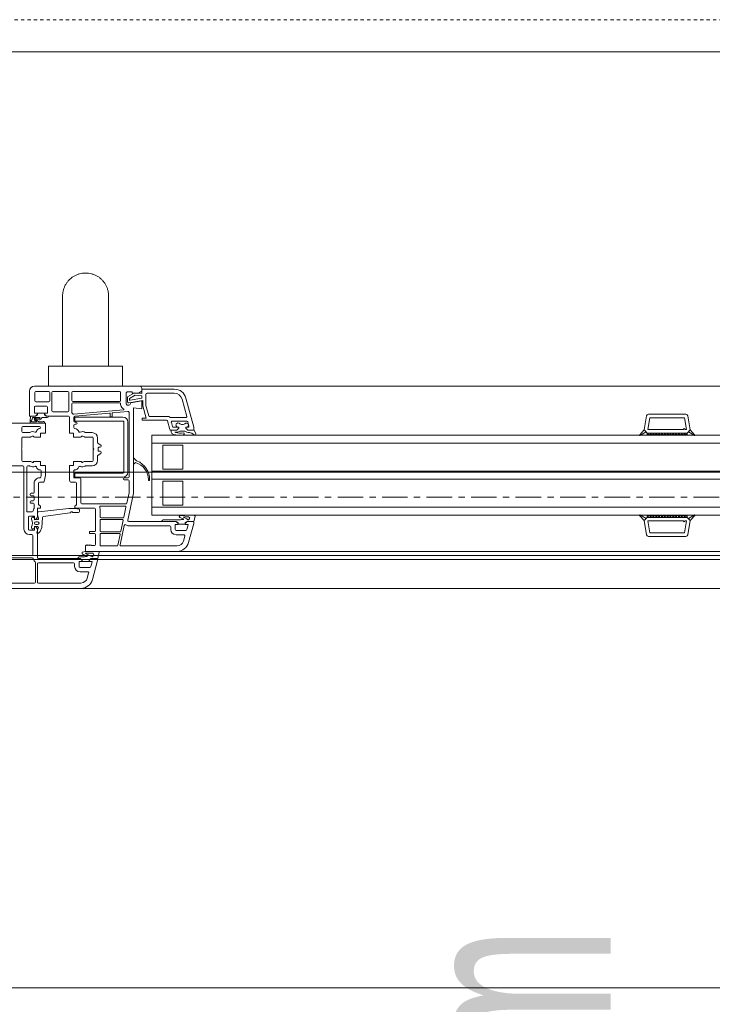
# Model space of a CAD drawing. Header units: millimetres. Extents: x -37728 to 44100, y 631619 to 691915.
# Tile 133 of 204: x 1023 to 1369, y 655028 to 655520. Entities that reach past the tile are written whole.
import ezdxf

# ---------------------------------------------------------------- set-up
doc = ezdxf.new("R2010")
doc.units = ezdxf.units.MM
doc.linetypes.add('__FK_przerywana', pattern=[0.32004, 0.16002, -0.16002])
doc.linetypes.add('Linia siatki', pattern=[2.2225, 1.27, -0.3175, 0.3175, -0.3175])
doc.layers.add('_XREF', color=7, linetype='Continuous')
for name, color, linetype, lineweight in [('A-DETL-GENF', 252, 'Continuous', 5), ('A-DETL-MBND', 252, 'Continuous', 5), ('A-GENM', 252, 'Continuous', 5), ('A-GLAZ', 252, 'Continuous', 5), ('A-GLAZ-IDEN', 252, 'Continuous', 5), ('S-GRID', 252, 'Continuous', 5)]:
    doc.layers.add(name, color=color, linetype=linetype, lineweight=lineweight)
doc.styles.add('Arial Narrow_1', font='ARIALN.TTF', dxfattribs={"width": 0.8, "height": 10})

# ---------------------------------------------------------------- blocks, each defined once
blk = doc.blocks.new('Windows_S9000-Double-Vent-Window-with-Sashbars - O3 Windows_S9000-Double-Vent-Window-with-Sashbars 2-V10-__-00_00 Przyziemie PB')
at = {"layer": 'A-DETL-GENF', "color": 252}
for p, q in [((0.3, 6.45), (0.3, 5.2)), ((5.8, 6.7), (0.55, 6.7)), ((0.62, 6.43), (1.26, 6.43)), ((2.21, 6.43), (1.46, 6.43)), ((4.8, 6.43), (2.46, 6.43)), ((5.12, 6.37), (5.17, 6.42)), ((5.17, 6.42), (5.42, 6.42)), ((5.42, 6.42), (5.42, 6.35)), ((5.75, 6.35), (5.9, 6.45)), ((5.9, 6.45), (5.9, 6.6)), ((5.908, 6.33), (5.9, 6.55)), ((5.9, 6.55), (7.531, 6.55)), ((0.57, 5.97), (0.57, 6.38)), ((1.26, 5.92), (0.62, 5.92)), ((1.31, 6.38), (1.31, 5.97)), ((1.41, 6.38), (1.41, 5.47)), ((2.26, 5.47), (2.26, 6.38)), ((2.41, 6.38), (2.41, 5.99)), ((2.46, 5.94), (4.8, 5.94)), ((4.85, 5.99), (4.85, 6.38)), ((5.12, 5.811), (5.12, 6.37)), ((5.2, 6.165), (5.55, 6.368)), ((5.2, 5.911), (5.2, 6.165)), ((5.95, 5.984), (5.259, 5.862)), ((5.577, 6.244), (5.3, 6.084)), ((5.3, 6.084), (5.3, 6.012)), ((5.323, 5.993), (5.9, 6.094)), ((5.9, 5.97), (5.355, 5.874)), ((5.42, 6.35), (5.75, 6.35)), ((5.55, 6.368), (5.908, 6.33)), ((5.9, 6.21), (5.577, 6.244)), ((5.9, 6.094), (5.9, 6.21)), ((5.9, 5.575), (5.9, 5.97)), ((5.95, 5.739), (5.95, 5.984)), ((6.11, 5.76), (6.11, 6.29)), ((6.17, 6.35), (7.531, 6.35)), ((7.917, 6.054), (8.148, 5.193)), ((8.11, 6.105), (8.5, 4.652)), ((0.54, 5.35), (0.54, 5.65)), ((0.59, 5.7), (1.14, 5.7)), ((1.19, 5.65), (1.19, 5.35)), ((1.46, 5.42), (2.21, 5.42)), ((2.41, 5.82), (2.41, 5.391)), ((4.8, 5.87), (2.46, 5.87)), ((2.508, 5.295), (4.994, 5.513)), ((5.216, 5.432), (4.438, 5.364)), ((4.85, 5.761), (4.85, 5.82)), ((5.49, 1.35), (5.49, 5.611)), ((5.49, 5.611), (5.9, 5.575)), ((6.118, 5.1), (5.953, 5.713)), ((6.252, 5.217), (6.113, 5.734)), ((0.3, 5.2), (0.59, 5.2)), ((0.326, 4.954), (0.345, 5.2)), ((0.345, 5.2), (0.59, 5.2)), ((0.413, 4.92), (0.641, 4.92)), ((0.442, 5.13), (0.434, 5.033)), ((0.803, 5.13), (0.442, 5.13)), ((0.69, 5.35), (0.54, 5.35)), ((0.647, 4.938), (0.551, 5.018)), ((0.59, 5.2), (0.69, 5.3)), ((0.59, 5.2), (0.662, 5.251)), ((0.59, 5.106), (0.8, 5.08)), ((0.618, 5.039), (0.756, 4.925)), ((0.785, 5.022), (0.637, 5.04)), ((0.69, 5.3), (0.69, 5.35)), ((0.69, 5.26), (0.69, 5.349)), ((0.69, 5.349), (1.04, 5.349)), ((0.756, 4.925), (0.963, 4.92)), ((1.185, 5.13), (0.925, 5.13)), ((1.19, 5.35), (1.04, 5.35)), ((1.04, 5.35), (1.04, 5.3)), ((1.04, 5.349), (1.04, 5.26)), ((1.04, 5.3), (1.14, 5.2)), ((1.069, 5.251), (1.141, 5.2)), ((1.14, 5.2), (2.25, 5.2)), ((1.141, 5.2), (1.245, 5.2)), ((2.3, 5.15), (2.3, 4.36)), ((2.52, 5.15), (2.52, 4.95)), ((4.298, 5.351), (2.566, 5.2)), ((4.967, 5.16), (2.567, 5.16)), ((2.567, 5.16), (2.567, 4.96)), ((2.567, 4.96), (4.967, 4.96)), ((4.32, 5.182), (4.32, 5.331)), ((4.4, 5.162), (4.34, 5.162)), ((4.42, 5.344), (4.42, 5.182)), ((5.27, 2.17), (5.27, 5.382)), ((5.93, 5), (5.93, 5.1)), ((5.93, 5.1), (6.118, 5.1)), ((7.147, 5), (5.93, 5)), ((7.265, 5.18), (6.3, 5.18)), ((7.31, 4.537), (7.196, 4.963)), ((8.1, 5.13), (7.351, 5.13)), ((8.161, 4.95), (7.43, 4.95)), ((31, 4.516), (31.124, 5.217)), ((31.185, 4.53), (31.289, 5.12)), ((31.222, 5.3), (33.078, 5.3)), ((31.289, 5.12), (33.011, 5.12)), ((33.011, 5.12), (33.115, 4.53)), ((33.3, 4.516), (33.176, 5.217)), ((1.1, 4.85), (-1.709, 4.85)), ((-0.08, 4.63), (-0.08, 4.43)), ((0.798, 4.68), (-0.03, 4.68)), ((1.004, 4.85), (0.38, 4.85)), ((1.1, 4.36), (1.1, 4.85)), ((2.52, 4.75), (2.52, 4.634)), ((2.57, 4.9), (2.62, 4.9)), ((2.62, 4.8), (2.57, 4.8)), ((5.017, 4.91), (5.017, 2.41)), ((5.217, 2.41), (5.217, 4.91)), ((7.649, 4.5), (7.358, 4.5)), ((7.382, 4.887), (7.435, 4.687)), ((7.389, 4.5), (7.649, 4.5)), ((7.483, 4.65), (7.749, 4.65)), ((7.649, 4.5), (7.749, 4.6)), ((7.749, 4.6), (7.649, 4.5)), ((7.749, 4.65), (7.724, 4.65)), ((7.749, 4.6), (7.749, 4.65)), ((7.749, 4.65), (7.749, 4.6)), ((8.158, 4.65), (8.099, 4.65)), ((8.099, 4.65), (8.099, 4.6)), ((8.099, 4.6), (8.099, 4.65)), ((8.099, 4.65), (8.215, 4.65)), ((8.099, 4.6), (8.199, 4.5)), ((8.199, 4.5), (8.099, 4.6)), ((8.199, 4.5), (8.453, 4.5)), ((8.45, 4.5), (8.199, 4.5)), ((8.263, 4.713), (8.209, 4.913)), ((8.5, 4.652), (8.5, 4.548)), ((8.501, 4.536), (8.6, 4.327)), ((30.769, 4.257), (31, 4.516)), ((31.151, 4.35), (31, 4.516)), ((31, 4.516), (31.092, 4.414)), ((32.95, 4.53), (31.185, 4.53)), ((33, 4.58), (32.95, 4.53)), ((33.05, 4.53), (33, 4.58)), ((33.115, 4.53), (33.05, 4.53)), ((33.15, 4.35), (33.3, 4.516)), ((33.208, 4.414), (33.3, 4.516)), ((33.3, 4.516), (33.531, 4.257)), ((-0.08, 3.58), (-0.08, 4.11)), ((-0.03, 4.38), (0.288, 4.38)), ((-0.03, 4.16), (0.347, 4.16)), ((0.372, 4.167), (0.435, 4.203)), ((0.547, 4.16), (0.85, 4.16)), ((0.85, 4.16), (0.85, 4.36)), ((0.85, 4.36), (1.1, 4.36)), ((2.3, 4.36), (2.5, 4.36)), ((2.5, 4.36), (2.5, 4.16)), ((2.5, 4.16), (2.853, 4.16)), ((2.965, 4.203), (3.028, 4.167)), ((3.053, 4.16), (3.43, 4.16)), ((3.112, 4.38), (3.43, 4.38)), ((3.48, 4.11), (3.48, 3.58)), ((3.7, 4.11), (3.7, 3.881)), ((6.4, 0.25), (6.4, 4.25)), ((6.4, 4.25), (57.9, 4.25)), ((7.49, 4.28), (7.424, 4.326)), ((7.699, 4.4), (7.558, 4.4)), ((7.558, 4.4), (7.591, 4.386)), ((8.531, 4.26), (8.405, 4.359)), ((31.092, 4.414), (30.789, 4.232)), ((31.15, 4.299), (31.201, 4.35)), ((31.15, 4.35), (33.15, 4.35)), ((31.15, 4.25), (31.15, 4.35)), ((31.15, 4.35), (33.15, 4.35)), ((33.15, 4.25), (31.15, 4.25)), ((31.251, 4.25), (31.151, 4.35)), ((31.343, 4.35), (31.251, 4.25)), ((31.393, 4.25), (31.293, 4.35)), ((31.484, 4.35), (31.393, 4.25)), ((31.534, 4.25), (31.434, 4.35)), ((31.625, 4.35), (31.534, 4.25)), ((31.675, 4.25), (31.575, 4.35)), ((31.767, 4.35), (31.675, 4.25)), ((31.817, 4.25), (31.717, 4.35)), ((31.908, 4.35), (31.817, 4.25)), ((31.958, 4.25), (31.858, 4.35)), ((32.05, 4.35), (31.958, 4.25)), ((32.1, 4.25), (32, 4.35)), ((32.191, 4.35), (32.1, 4.25)), ((32.241, 4.25), (32.141, 4.35)), ((32.333, 4.35), (32.241, 4.25)), ((32.383, 4.25), (32.283, 4.35)), ((32.474, 4.35), (32.383, 4.25)), ((32.524, 4.25), (32.424, 4.35)), ((32.615, 4.35), (32.524, 4.25)), ((32.665, 4.25), (32.565, 4.35)), ((32.757, 4.35), (32.665, 4.25)), ((32.807, 4.25), (32.707, 4.35)), ((32.898, 4.35), (32.807, 4.25)), ((32.948, 4.25), (32.848, 4.35)), ((33.04, 4.35), (32.948, 4.25)), ((32.99, 4.35), (33.09, 4.25)), ((33.09, 4.25), (33.15, 4.331)), ((33.15, 4.331), (33.131, 4.35)), ((33.15, 4.35), (33.15, 4.25)), ((33.511, 4.232), (33.208, 4.414)), ((-0.11, 3.55), (-0.08, 3.58)), ((-0.08, 3.52), (-0.11, 3.55)), ((-0.08, 2.99), (-0.08, 3.52)), ((3.48, 3.58), (3.51, 3.55)), ((3.51, 3.55), (3.48, 3.52)), ((3.48, 3.52), (3.48, 2.99)), ((3.724, 3.839), (3.856, 3.756)), ((3.73, 3.625), (3.73, 3.475)), ((3.83, 3.65), (3.755, 3.65)), ((3.755, 3.45), (3.83, 3.45)), ((6.4, 3.85), (57.9, 3.85)), ((6.95, 3.75), (6.95, 2.55)), ((7.95, 3.75), (6.95, 3.75)), ((7.95, 2.55), (7.95, 3.75)), ((3.7, 3.219), (3.7, 2.99)), ((3.856, 3.344), (3.724, 3.261)), ((5.49, 3.082), (5.49, 2.838)), ((5.643, 2.977), (5.524, 3.096)), ((-0.03, 2.72), (-2.03, 2.72)), ((0.347, 2.94), (-0.03, 2.94)), ((0.02, -0.44), (0.02, 2.67)), ((0.16, 2.67), (0.16, 0.47)), ((0.288, 2.72), (0.21, 2.72)), ((0.435, 2.897), (0.372, 2.933)), ((0.85, 2.94), (0.547, 2.94)), ((0.85, 2.74), (0.85, 2.94)), ((1.1, 2.74), (0.85, 2.74)), ((0.88, 2.263), (0.88, 2.466)), ((1.099, 2.235), (1.1, 2.74)), ((2.5, 2.74), (2.3, 2.74)), ((2.3, 2.74), (2.3, 2)), ((2.853, 2.94), (2.5, 2.94)), ((2.5, 2.94), (2.5, 2.74)), ((2.52, 2.495), (2.52, 2.14)), ((3.028, 2.933), (2.965, 2.897)), ((3.43, 2.94), (3.053, 2.94)), ((3.43, 2.72), (3.112, 2.72)), ((5.524, 2.824), (5.577, 2.878)), ((6.95, 2.55), (7.95, 2.55)), ((0.858, 2.16), (0.88, 2.263)), ((1.036, 1.94), (1.099, 2.235)), ((2.54, 2.12), (2.81, 2.12)), ((4.967, 2.36), (2.567, 2.36)), ((2.567, 2.36), (2.567, 2.16)), ((2.567, 2.16), (4.967, 2.16)), ((2.86, 2.07), (2.86, 0.87)), ((5.02, 2.12), (5.22, 2.12)), ((5.22, 2.02), (5.02, 2.02)), ((5.27, 1.373), (5.27, 1.97)), ((6.4, 2.45), (57.9, 2.45)), ((6.4, 2.05), (57.9, 2.05)), ((0.53, 1.4), (0.53, 1.85)), ((0.75, 0.811), (0.75, 1.85)), ((0.8, 1.9), (0.987, 1.9)), ((2.4, 1.9), (2.59, 1.9)), ((2.64, 1.85), (2.64, 0.792)), ((6.95, 1.95), (6.95, 0.75)), ((7.95, 1.95), (6.95, 1.95)), ((7.95, 0.75), (7.95, 1.95)), ((0.33, 1.28), (0.33, 1.3)), ((0.38, 1.35), (0.48, 1.35)), ((0.48, 1.23), (0.38, 1.23)), ((0.53, 1.02), (0.53, 1.18)), ((5.161, 0.86), (5.27, 1.373)), ((5.205, 0.01), (5.49, 1.35)), ((0.33, 0.9), (0.33, 0.92)), ((0.38, 0.97), (0.48, 0.97)), ((0.48, 0.85), (0.38, 0.85)), ((0.53, 0.606), (0.53, 0.8)), ((0.69, 0.156), (0.69, 0.6)), ((0.69, 0.6), (0.84, 0.6)), ((0.84, 0.7), (0.765, 0.775)), ((2.261, 0.584), (0.769, 0.43)), ((0.84, 0.6), (0.84, 0.7)), ((2.577, 0.596), (2.261, 0.584)), ((2.625, 0.756), (2.569, 0.7)), ((2.569, 0.7), (2.569, 0.6)), ((2.569, 0.6), (3.55, 0.6)), ((2.76, 0.557), (2.577, 0.596)), ((2.797, 0.446), (2.8, 0.506)), ((2.91, 0.82), (5.112, 0.82)), ((3.6, 0.55), (3.6, -0.515)), ((3.82, 0.17), (3.82, 0.568)), ((3.854, 0.71), (5.067, 0.71)), ((5.116, 0.65), (5.012, 0.16)), ((6.4, 0.65), (57.9, 0.65)), ((6.95, 0.75), (7.95, 0.75)), ((0.24, -0.44), (0.24, 0.16)), ((0.29, 0.43), (0.425, 0.43)), ((0.29, 0.21), (0.52, 0.21)), ((0.54, 0.19), (0.54, 0.035)), ((0.54, 0.032), (0.54, 0.088)), ((0.704, 0.035), (0.54, 0.032)), ((0.54, 0.035), (0.59, 0.035)), ((0.59, 0.035), (0.675, 0.12)), ((0.769, 0.43), (0.69, 0.43)), ((0.69, 0.43), (0.69, 0.288)), ((0.693, 0.272), (0.752, 0.101)), ((0.907, -0.362), (0.949, 0.143)), ((0.992, 0.188), (2.318, 0.371)), ((2.49, 0.386), (2.75, 0.399)), ((4.963, 0.12), (3.87, 0.12)), ((4.927, 0.05), (3.87, 0.05)), ((57.9, 0.25), (6.4, 0.25)), ((6.975, 0.02), (7.843, 0.02)), ((7.843, 0.02), (7.895, 0.05)), ((7.895, 0.05), (7.979, 0.05)), ((8.141, 0.25), (8.516, 0.25)), ((8.248, 0.17), (8.141, 0.17)), ((8.565, 0.189), (8.511, -0.05)), ((30.769, 0.243), (31, -0.016)), ((31.092, 0.086), (30.789, 0.268)), ((31.151, 0.15), (31, -0.016)), ((31, -0.016), (31.092, 0.086)), ((31.15, 0.25), (31.15, 0.15)), ((33.15, 0.25), (31.15, 0.25)), ((31.15, 0.201), (31.201, 0.15)), ((31.15, 0.15), (33.15, 0.15)), ((31.15, 0.15), (33.15, 0.15)), ((31.251, 0.25), (31.151, 0.15)), ((31.343, 0.15), (31.251, 0.25)), ((31.393, 0.25), (31.293, 0.15)), ((31.484, 0.15), (31.393, 0.25)), ((31.534, 0.25), (31.434, 0.15)), ((31.625, 0.15), (31.534, 0.25)), ((31.675, 0.25), (31.575, 0.15)), ((31.767, 0.15), (31.675, 0.25)), ((31.817, 0.25), (31.717, 0.15)), ((31.908, 0.15), (31.817, 0.25)), ((31.958, 0.25), (31.858, 0.15)), ((32.05, 0.15), (31.958, 0.25)), ((32.1, 0.25), (32, 0.15)), ((32.191, 0.15), (32.1, 0.25)), ((32.241, 0.25), (32.141, 0.15)), ((32.333, 0.15), (32.241, 0.25)), ((32.383, 0.25), (32.283, 0.15)), ((32.474, 0.15), (32.383, 0.25)), ((32.524, 0.25), (32.424, 0.15)), ((32.615, 0.15), (32.524, 0.25)), ((32.665, 0.25), (32.565, 0.15)), ((32.757, 0.15), (32.665, 0.25)), ((32.807, 0.25), (32.707, 0.15)), ((32.898, 0.15), (32.807, 0.25)), ((32.948, 0.25), (32.848, 0.15)), ((33.04, 0.15), (32.948, 0.25)), ((32.99, 0.15), (33.09, 0.25)), ((33.09, 0.25), (33.15, 0.169)), ((33.15, 0.169), (33.131, 0.15)), ((33.15, 0.15), (33.15, 0.25)), ((33.15, 0.15), (33.3, -0.016)), ((33.511, 0.268), (33.208, 0.086)), ((33.208, 0.086), (33.3, -0.016)), ((33.3, -0.016), (33.531, 0.243)), ((0.52, -0.49), (0.29, -0.49)), ((0.54, -0.362), (0.54, -0.312)), ((0.54, -0.312), (0.691, -0.315)), ((0.59, -0.315), (0.54, -0.315)), ((0.54, -0.315), (0.54, -0.47)), ((0.675, -0.4), (0.59, -0.315)), ((0.702, -0.07), (0.612, -0.07)), ((0.612, -0.21), (0.702, -0.21)), ((0.736, -0.384), (0.69, -0.497)), ((0.69, -1.85), (0.69, -0.436)), ((0.83, -0.552), (0.907, -0.362)), ((3.82, 0), (3.82, -0.53)), ((5.026, -0.255), (4.821, -1.22)), ((4.863, -0.54), (4.976, -0.01)), ((7.62, -0.05), (5.254, -0.05)), ((7.3, -0.27), (5.255, -0.27)), ((6.915, -0.05), (7.619, -0.05)), ((7.35, -0.45), (7.35, -0.32)), ((7.57, -0.45), (7.57, -0.22)), ((7.59, -0.2), (7.72, -0.2)), ((7.619, -0.05), (7.691, -0.101)), ((7.72, -0.15), (7.62, -0.05)), ((7.72, -0.199), (7.72, -0.11)), ((7.72, -0.2), (7.72, -0.15)), ((8.07, -0.199), (7.72, -0.199)), ((8.17, -0.05), (8.07, -0.15)), ((8.07, -0.11), (8.07, -0.199)), ((8.07, -0.15), (8.07, -0.2)), ((8.07, -0.2), (8.203, -0.2)), ((8.17, -0.05), (8.098, -0.101)), ((8.222, -0.225), (8.158, -0.463)), ((8.511, -0.05), (8.17, -0.05)), ((8.45, -0.05), (8.17, -0.05)), ((8.245, -1.105), (8.5, -0.154)), ((8.5, -0.154), (8.5, -0.1)), ((31, -0.016), (31.124, -0.717)), ((32.95, -0.03), (31.185, -0.03)), ((31.185, -0.03), (31.289, -0.62)), ((33, -0.08), (32.95, -0.03)), ((33.05, -0.03), (33, -0.08)), ((33.011, -0.62), (33.115, -0.03)), ((33.115, -0.03), (33.05, -0.03)), ((33.3, -0.016), (33.176, -0.717)), ((0.42, -0.71), (0.29, -0.71)), ((0.47, -1.71), (0.47, -0.76)), ((0.69, -0.497), (0.658, -0.647)), ((0.658, -0.647), (0.719, -0.647)), ((0.755, -0.633), (0.819, -0.569)), ((3.55, -0.565), (3.3, -0.565)), ((3.3, -0.565), (3.3, -0.665)), ((3.3, -0.665), (3.55, -0.665)), ((3.6, -0.715), (3.6, -1.2)), ((3.82, -0.7), (3.82, -1.23)), ((3.87, -0.58), (4.814, -0.58)), ((4.778, -0.65), (3.87, -0.65)), ((4.714, -1.24), (4.827, -0.71)), ((8.11, -0.5), (7.62, -0.5)), ((8.004, -0.72), (7.62, -0.72)), ((7.984, -1.035), (8.052, -0.783)), ((31.222, -0.8), (33.078, -0.8)), ((31.289, -0.62), (33.011, -0.62)), ((3.14, -1.23), (3.1, -1.27)), ((3.1, -1.27), (3.1, -1.55)), ((3.16, -1.25), (3.14, -1.23)), ((3.18, -1.23), (3.16, -1.25)), ((3.2, -1.25), (3.18, -1.23)), ((3.22, -1.23), (3.2, -1.25)), ((3.24, -1.25), (3.22, -1.23)), ((3.26, -1.23), (3.24, -1.25)), ((3.28, -1.25), (3.26, -1.23)), ((3.3, -1.23), (3.28, -1.25)), ((3.32, -1.25), (3.3, -1.23)), ((3.34, -1.23), (3.32, -1.25)), ((3.36, -1.25), (3.34, -1.23)), ((3.38, -1.23), (3.36, -1.25)), ((3.4, -1.25), (3.38, -1.23)), ((3.55, -1.25), (3.4, -1.25)), ((3.87, -1.28), (4.666, -1.28)), ((4.87, -1.28), (7.665, -1.28)), ((0.428, -1.87), (-3.38, -1.87)), ((-2.03, -1.76), (0.42, -1.76)), ((2.82, -1.9), (0.74, -1.9)), ((2.819, -1.9), (2.715, -1.9)), ((2.775, -1.83), (3.043, -1.83)), ((2.891, -1.951), (2.819, -1.9)), ((2.819, -1.9), (2.891, -1.951)), ((2.891, -1.951), (2.819, -1.9)), ((2.92, -2), (2.82, -1.9)), ((2.92, -2.049), (2.92, -1.96)), ((2.923, -1.597), (3.087, -1.55)), ((2.923, -1.665), (2.923, -1.597)), ((2.975, -1.698), (2.923, -1.665)), ((3.172, -1.765), (2.975, -1.698)), ((3.043, -1.83), (3.095, -1.8)), ((3.087, -1.55), (3.776, -1.55)), ((3.095, -1.8), (3.159, -1.8)), ((3.108, -1.635), (3.098, -1.652)), ((3.098, -1.652), (3.431, -1.825)), ((3.1, -1.55), (7.665, -1.55)), ((3.46, -1.635), (3.108, -1.635)), ((3.37, -1.9), (3.27, -2)), ((3.27, -1.96), (3.27, -2.049)), ((3.37, -1.9), (3.298, -1.951)), ((3.711, -1.9), (3.37, -1.9)), ((3.654, -1.9), (3.37, -1.9)), ((3.431, -1.825), (3.516, -1.745)), ((3.484, -1.65), (3.46, -1.635)), ((3.516, -1.745), (3.484, -1.65)), ((3.698, -2.01), (3.7, -1.95)), ((3.778, -1.589), (3.711, -1.9)), ((3.776, -1.55), (3.778, -1.589)), ((0.59, -3.08), (0.59, -2.1)), ((0.69, -3.08), (0.69, -2.17)), ((0.74, -2.12), (2.5, -2.12)), ((2.55, -2.17), (2.55, -2.3)), ((2.77, -2.3), (2.77, -2.07)), ((2.79, -2.05), (2.92, -2.05)), ((3.31, -2.35), (2.82, -2.35)), ((2.92, -2.05), (2.92, -2)), ((3.27, -2.049), (2.92, -2.049)), ((3.27, -2), (3.27, -2.05)), ((3.27, -2.05), (3.403, -2.05)), ((3.422, -2.075), (3.358, -2.313)), ((3.445, -2.955), (3.698, -2.01)), ((2.82, -2.57), (3.204, -2.57)), ((3.252, -2.633), (3.184, -2.885)), ((-2.864, -3.13), (0.54, -3.13)), ((-2.864, -3.4), (2.866, -3.4)), ((2.866, -3.13), (0.74, -3.13))]:
    blk.add_line(p, q, dxfattribs=at)
for centre, radius, start, end in [((0.55, 6.45), 0.25, 90, 180), ((0.62, 6.38), 0.05, 90, 180), ((1.26, 6.38), 0.05, 0, 90), ((1.46, 6.38), 0.05, 90, 180), ((2.21, 6.38), 0.05, 0, 90), ((2.46, 6.38), 0.05, 90, 180), ((4.8, 6.38), 0.05, 0, 90), ((5.8, 6.6), 0.1, 0, 90), ((7.531, 5.95), 0.6, 15, 90), ((0.62, 5.97), 0.05, 180, 270), ((1.26, 5.97), 0.05, 270, 0), ((2.46, 5.99), 0.05, 180, 270), ((4.8, 5.99), 0.05, 270, 0), ((5.25, 5.911), 0.05, 180, 280), ((5.32, 6.012), 0.02, 180, 280), ((6.17, 6.29), 0.06, 90, 180), ((7.531, 5.95), 0.4, 15, 90), ((0.59, 5.65), 0.05, 90, 180), ((1.14, 5.65), 0.05, 0, 90), ((1.46, 5.47), 0.05, 180, 270), ((2.21, 5.47), 0.05, 270, 0), ((2.46, 5.82), 0.05, 90, 180), ((4.8, 5.82), 0.05, 0, 90), ((4.9, 5.761), 0.05, 180, 199.6056), ((5.225, 5.876), 0.395, 199.6056, 235.9288), ((4.993, 5.533), 0.02, 275, 55.9288), ((5.23, 5.87), 0.125, 208.3576, 1.7838), ((5.22, 5.382), 0.05, 0, 95), ((6.05, 5.739), 0.1, 180, 195), ((6.21, 5.76), 0.1, 180, 195), ((0.545, 4.937), 0.22, 175.5415, 192.5096), ((0.394, 4.969), 0.027, 90.0711, 243.1743), ((0.371, 4.923), 0.025, 22.5874, 63.1743), ((0.394, 5.036), 0.04, 270.0711, 355.5415), ((0.413, 4.94), 0.02, 202.5874, 270), ((0.583, 5.057), 0.05, 82.9509, 230.0083), ((0.596, 5.062), 0.02, 60.5913, 220.9248), ((0.598, 5.017), 0.03, 46.9578, 103.3612), ((0.641, 5.07), 0.03, 178.1549, 262.9509), ((0.641, 4.93), 0.01, 270, 50.0083), ((0.691, 5.21), 0.05, 90.4543, 125.2067), ((0.797, 5.121), 0.1, 262.9509, 350.7664), ((0.803, 5.105), 0.025, 262.9509, 90), ((0.925, 5.1), 0.03, 90, 170.7664), ((1.004, 4.893), 0.0425, 270, 130.5866), ((1.04, 5.21), 0.05, 54.7824, 89.5457), ((1.185, 5.19), 0.06, 270, 0), ((2.25, 5.15), 0.05, 0, 90), ((2.46, 5.391), 0.05, 180, 228.9855), ((2.25, 5.15), 0.27, 37.5393, 48.9855), ((2.504, 5.345), 0.05, 217.5393, 275), ((2.57, 5.15), 0.05, 95, 180), ((2.57, 4.95), 0.05, 180, 270), ((4.3, 5.331), 0.02, 0, 95), ((4.34, 5.182), 0.02, 180, 270), ((4.4, 5.182), 0.02, 270, 0), ((4.44, 5.344), 0.02, 95, 180), ((4.967, 4.91), 0.25, 0, 90), ((4.967, 4.91), 0.05, 0, 90), ((6.3, 5.23), 0.05, 195, 270), ((7.147, 4.95), 0.05, 15, 90), ((7.265, 5.13), 0.05, 30, 90), ((7.351, 5.18), 0.05, 210, 270), ((7.43, 4.9), 0.05, 90, 195), ((8.1, 5.18), 0.05, 270, 15), ((8.161, 4.9), 0.05, 15, 90), ((31.222, 5.2), 0.1, 90, 170), ((33.078, 5.2), 0.1, 10, 90), ((-0.03, 4.63), 0.05, 90, 180), ((-0.03, 4.43), 0.05, 180, 270), ((0.46, 4.16), 0.27, 65.257, 122.4617), ((0.38, 4.9), 0.05, 192.5096, 270), ((0.594, 4.451), 0.05, 245.257, 341.5112), ((0.85, 4.365), 0.22, 101.0437, 161.5112), ((0.798, 4.63), 0.05, 281.0437, 90), ((2.57, 4.75), 0.05, 90, 180), ((2.57, 4.634), 0.05, 180, 265.752), ((2.55, 4.365), 0.22, 18.4888, 85.752), ((2.62, 4.85), 0.05, 270, 90), ((2.806, 4.451), 0.05, 198.4888, 294.743), ((2.94, 4.16), 0.27, 57.5383, 114.743), ((7.358, 4.55), 0.05, 195, 270), ((7.389, 4.48), 0.02, 90, 181.2897), ((7.651, 4.486), 0.281, 181.2897, 210.6953), ((7.483, 4.7), 0.05, 195, 270), ((7.721, 4.759), 0.109, 58.0208, 271.5921), ((7.933, 3.979), 0.481, 61.2886, 119.054), ((7.94, 4.996), 0.216, 221.6463, 315.4955), ((8.138, 4.751), 0.103, 281.4555, 115.1691), ((8.215, 4.7), 0.05, 270, 15), ((8.45, 4.55), 0.05, 270, 358), ((8.453, 4.55), 0.05, 270, 343.356), ((-0.03, 4.11), 0.05, 90, 180), ((0.288, 4.43), 0.05, 270, 302.4617), ((0.347, 4.21), 0.05, 270, 300), ((0.46, 4.16), 0.05, 30, 120), ((0.547, 4.21), 0.05, 210, 270), ((2.853, 4.21), 0.05, 270, 330), ((2.94, 4.16), 0.05, 60, 150), ((3.053, 4.21), 0.05, 240, 270), ((3.112, 4.43), 0.05, 237.5383, 270), ((3.43, 4.11), 0.27, 0, 90), ((3.43, 4.11), 0.05, 0, 90), ((7.452, 4.367), 0.05, 209.704, 235.4664), ((7.781, 5.797), 1.544, 259.1305, 277.7077), ((7.821, 5.217), 0.862, 254.5841, 280.8607), ((7.981, 4.32), 0.05, 6.9446, 87.7224), ((7.981, 4.316), 0.05, 278.6519, 343.4653), ((7.971, 4.319), 0.06, 343.4653, 6.9446), ((7.995, 2.742), 1.668, 75.7835, 84.1888), ((8.557, 4.302), 0.0494, 238.8215, 29.9742), ((30.781, 4.246), 0.016, 138.5402, 300.8835), ((33.519, 4.246), 0.016, 239.1165, 41.4598), ((3.75, 3.881), 0.05, 180, 238), ((3.755, 3.625), 0.025, 90, 180), ((3.755, 3.475), 0.025, 180, 270), ((3.83, 3.7), 0.05, 270, 0), ((3.83, 3.4), 0.05, 0, 90), ((3.83, 3.713), 0.05, 0, 58), ((-0.03, 2.99), 0.05, 180, 270), ((3.43, 2.99), 0.05, 270, 0), ((3.43, 2.99), 0.27, 270, 0), ((3.75, 3.219), 0.05, 122, 180), ((3.83, 3.387), 0.05, 302, 360), ((5.51, 3.082), 0.02, 45, 180), ((5.679, 3.012), 0.05, 225, 249.45), ((5.32, 2.056), 0.971, 357.4591, 69.45), ((-0.03, 2.67), 0.05, 360, 90), ((0.21, 2.67), 0.05, 90, 180), ((0.288, 2.67), 0.05, 57.5383, 90), ((0.46, 2.94), 0.27, 237.5383, 294.743), ((0.347, 2.89), 0.05, 60, 90), ((0.46, 2.94), 0.05, 240, 330), ((0.547, 2.89), 0.05, 90, 150), ((0.594, 2.649), 0.05, 18.4888, 114.743), ((0.85, 2.735), 0.22, 198.4888, 265.752), ((0.83, 2.466), 0.05, 0, 85.752), ((2.54, 2.495), 0.02, 87.612, 180), ((2.55, 2.735), 0.22, 267.612, 341.5112), ((2.806, 2.649), 0.05, 65.257, 161.5112), ((2.94, 2.94), 0.27, 245.257, 302.4617), ((2.853, 2.89), 0.05, 30, 90), ((2.94, 2.94), 0.05, 210, 300), ((3.053, 2.89), 0.05, 90, 120), ((3.112, 2.67), 0.05, 90, 122.4617), ((5.51, 2.838), 0.02, 180, 315), ((5.592, 2.864), 0.02, 73.5245, 135), ((5.343, 2.021), 0.898, 359.8874, 73.5245), ((0.8, 1.85), 0.27, 88.3724, 180), ((0.809, 2.17), 0.05, 268.3724, 348), ((2.4, 2), 0.1, 180, 270), ((2.54, 2.14), 0.02, 180, 270), ((2.81, 2.07), 0.05, 0, 90), ((4.967, 2.41), 0.05, 270, 0), ((4.967, 2.41), 0.25, 270, 0), ((5.02, 2.07), 0.05, 90, 270), ((5.22, 2.17), 0.05, 270, 0), ((5.22, 1.97), 0.05, 0, 90), ((6.265, 2.017), 0.025, 172.6392, 352.6392), ((0.8, 1.85), 0.05, 90, 180), ((0.987, 1.95), 0.05, 270, 348), ((2.59, 1.85), 0.05, 360, 90), ((0.38, 1.3), 0.05, 90, 180), ((0.38, 1.28), 0.05, 180, 270), ((0.48, 1.4), 0.05, 270, 0), ((0.48, 1.18), 0.05, 0, 90), ((0.48, 1.02), 0.05, 270, 0), ((0.38, 0.92), 0.05, 90, 180), ((0.38, 0.9), 0.05, 180, 270), ((0.71, 0.429), 0.24, 142.4765, 169.8463), ((0.48, 0.8), 0.05, 0, 90), ((0.48, 0.606), 0.05, 322.4765, 0), ((0.8, 0.811), 0.05, 180, 225), ((2.59, 0.792), 0.05, 315, 360), ((2.75, 0.508), 0.05, 357.3434, 78.0182), ((2.91, 0.87), 0.05, 180, 270), ((3.55, 0.55), 0.05, 0, 90), ((3.854, 0.66), 0.05, 90, 199.8987), ((3.6, 0.568), 0.22, 360, 19.8987), ((5.067, 0.66), 0.05, 348, 90), ((5.112, 0.87), 0.05, 270, 348), ((0.21, 0.47), 0.05, 180, 284.4775), ((0.29, 0.16), 0.27, 90, 104.4775), ((0.29, 0.16), 0.05, 90, 180), ((0.465, 0.088), 0.075, 0, 204.9783), ((0.02, -0.137), 0.423, 332.8319, 27.1681), ((0.425, 0.48), 0.05, 270, 349.8463), ((0.52, 0.19), 0.02, 0, 90), ((0.64, 0.156), 0.05, 315, 0), ((0.74, 0.288), 0.05, 180, 199.2148), ((0.705, 0.085), 0.05, 269.1308, 19.2148), ((0.999, 0.139), 0.05, 97.8464, 175.513), ((2.311, 0.421), 0.05, 277.4156, 337.4156), ((2.403, 0.382), 0.05, 32.7306, 157.4156), ((2.488, 0.436), 0.05, 212.7306, 272.7306), ((2.747, 0.449), 0.05, 272.7306, 357.3434), ((3.87, 0.17), 0.05, 180, 270), ((3.87, 0), 0.05, 90, 180), ((4.927, 0), 0.05, 348, 90), ((4.963, 0.17), 0.05, 270, 348), ((5.254, 0), 0.05, 168, 270), ((6.975, -0.04), 0.06, 90, 180), ((7.819, 0.183), 0.04, 99.4614, 250.1466), ((7.096, -1.751), 2.025, 63.9755, 69.5002), ((8.141, -1.75), 2, 90, 99.4614), ((8.141, -1.75), 1.92, 90, 95.1538), ((7.527, -0.923), 1.171, 54.6608, 67.8748), ((7.979, 0.06), 0.01, 270, 59.4092), ((8.228, 0.065), 0.04, 233.8523, 333.9744), ((8.298, 0.193), 0.055, 204.3151, 277.5128), ((8.516, -0.075), 0.28, 142.849, 153.9744), ((8.323, 0.108), 0.035, 121.0941, 197.6747), ((8.516, 0.2), 0.05, 347.3698, 90), ((30.781, 0.254), 0.016, 59.1165, 221.4598), ((33.519, 0.254), 0.016, 318.5402, 120.8835), ((0.29, -0.44), 0.27, 180, 270), ((0.29, -0.44), 0.05, 180, 270), ((0.465, -0.362), 0.075, 155.0217, 0), ((0.52, -0.47), 0.02, 270, 0), ((0.612, -0.14), 0.07, 90, 270), ((0.64, -0.436), 0.05, 0, 45), ((0.69, -0.365), 0.05, 337.8461, 88.9465), ((0.702, -0.14), 0.07, 270, 90), ((5.075, -0.265), 0.05, 55.8788, 168), ((5.255, 0), 0.27, 235.8788, 270), ((7.3, -0.32), 0.05, 0, 90), ((7.62, -0.45), 0.27, 180, 270), ((7.59, -0.22), 0.02, 90, 180), ((7.62, -0.45), 0.05, 180, 270), ((7.72, -0.06), 0.05, 234.7824, 269.5457), ((8.069, -0.06), 0.05, 270.4543, 305.2176), ((8.11, -0.45), 0.05, 270, 345), ((8.203, -0.22), 0.02, 345, 90), ((8.45, -0.1), 0.05, 0, 89.8362), ((0.42, -0.76), 0.05, 0, 90), ((0.719, -0.597), 0.05, 270, 315), ((0.783, -0.533), 0.05, 315, 337.8461), ((3.55, -0.515), 0.05, 270, 0), ((3.55, -0.715), 0.05, 0, 90), ((3.87, -0.53), 0.05, 180, 270), ((3.87, -0.7), 0.05, 90, 180), ((4.778, -0.7), 0.05, 348, 90), ((4.814, -0.53), 0.05, 270, 348), ((8.004, -0.77), 0.05, 345, 90), ((31.222, -0.7), 0.1, 190, 270), ((33.078, -0.7), 0.1, 270, 350), ((3.55, -1.2), 0.05, 270, 0), ((3.87, -1.23), 0.05, 180, 270), ((4.666, -1.23), 0.05, 270, 348), ((4.87, -1.23), 0.05, 168, 270), ((7.665, -0.95), 0.33, 270, 345), ((7.665, -0.95), 0.6, 270, 345), ((0.42, -1.71), 0.05, 270, 0), ((0.428, -1.92), 0.05, 12.6356, 90), ((0.74, -1.85), 0.27, 192.6356, 231.3178), ((0.74, -1.85), 0.05, 180, 270), ((2.775, -1.89), 0.06, 90, 180), ((2.92, -1.91), 0.05, 234.7824, 269.5457), ((3.159, -1.78), 0.02, 270, 50.3148), ((3.269, -1.91), 0.05, 270.4543, 305.2024), ((3.65, -1.95), 0.0498, 360, 86.1287), ((0.54, -2.1), 0.05, 0, 51.3178), ((0.74, -2.17), 0.05, 90, 180), ((2.5, -2.17), 0.05, 0, 90), ((2.82, -2.3), 0.27, 180, 270), ((2.79, -2.07), 0.02, 90, 180), ((2.82, -2.3), 0.05, 180, 270), ((3.31, -2.3), 0.05, 270, 345), ((3.403, -2.07), 0.02, 345, 90), ((2.866, -2.8), 0.33, 270, 345), ((3.204, -2.62), 0.05, 345, 90), ((0.54, -3.08), 0.05, 270, 0), ((0.74, -3.08), 0.05, 180, 270), ((2.866, -2.8), 0.6, 270, 345)]:
    blk.add_arc(centre, radius, start, end, dxfattribs=at)
at = {"layer": 'A-GENM', "color": 252}
for p, q in [((3.175, 6.7), (61.125, 6.7)), ((5.383, -1.55), (58.917, -1.55)), ((-65.217, -3.4), (65.217, -3.4))]:
    blk.add_line(p, q, dxfattribs=at)
at = {"layer": 'A-GLAZ', "color": 252}
for p, q in [((69, 23.4), (-69, 23.4)), ((1.95, 11.2), (1.95, 7.7)), ((4.25, 7.7), (4.25, 11.2)), ((4.95, 7.7), (1.25, 7.7)), ((1.25, 7.7), (1.25, 6.7)), ((4.95, 6.7), (4.95, 7.7)), ((1.25, 6.7), (4.95, 6.7)), ((-69, 2.4), (69, 2.4)), ((69, -1.75), (-69, -1.75)), ((-69, -1.95), (69, -1.95)), ((69, -23.35), (-69, -23.35))]:
    blk.add_line(p, q, dxfattribs=at)
for points, knots in [([(3.1, 12.35), (3, 12.35), (2.849, 12.33), (2.659, 12.265), (2.523, 12.199), (2.419, 12.129), (2.341, 12.065), (2.268, 11.997), (2.185, 11.902), (2.115, 11.797), (2.068, 11.709), (2.037, 11.64), (2.01, 11.569), (1.988, 11.498), (1.971, 11.425), (1.959, 11.35), (1.952, 11.275), (1.95, 11.225), (1.95, 11.2)], [0, 0, 0, 0, 0.0833333, 0.125, 0.1666667, 0.2083333, 0.2291667, 0.25, 0.2916667, 0.3333333, 0.3541667, 0.375, 0.3958333, 0.4166667, 0.4375, 0.4583333, 0.4791667, 0.5, 0.5, 0.5, 0.5]), ([(4.25, 11.2), (4.25, 11.225), (4.248, 11.275), (4.241, 11.35), (4.229, 11.425), (4.212, 11.498), (4.19, 11.569), (4.163, 11.64), (4.132, 11.709), (4.097, 11.775), (4.057, 11.839), (3.998, 11.921), (3.932, 11.997), (3.859, 12.065), (3.781, 12.129), (3.677, 12.199), (3.541, 12.265), (3.351, 12.33), (3.2, 12.35), (3.1, 12.35)], [0.5, 0.5, 0.5, 0.5, 0.5208333, 0.5416667, 0.5625, 0.5833333, 0.6041667, 0.625, 0.6458333, 0.6666667, 0.6875, 0.7083333, 0.75, 0.7708333, 0.7916667, 0.8333333, 0.875, 0.9166667, 1, 1, 1, 1])]:
    blk.add_open_spline(points, degree=3, knots=knots, dxfattribs=at)
blk = doc.blocks.new('A$C4e31ac75')
at = {"layer": 'A-DETL-MBND', "linetype": '__FK_przerywana'}
blk.add_line((-23.85, 23.85), (-432.7, 23.85), dxfattribs=at)
at = {"layer": 'S-GRID', "linetype": 'Linia siatki'}
blk.add_line((-1273.082, 0), (156.703, 0), dxfattribs=at)
at = {"layer": 'A-GLAZ'}
blk.add_blockref('Windows_S9000-Double-Vent-Window-with-Sashbars - O3 Windows_S9000-Double-Vent-Window-with-Sashbars 2-V10-__-00_00 Przyziemie PB', (-219.75, -1.15), dxfattribs=at)
at = {"layer": 'A-GLAZ-IDEN', "insert": (-200.427, -64.444), "char_height": 10, "width": 53.8734, "attachment_point": 1, "rotation": 90, "style": 'Arial Narrow_1'}
blk.add_mtext('hp=105cm', dxfattribs=at)

msp = doc.modelspace()

# ---------------------------------------------------------------- block references
at = {"layer": '_XREF', "xscale": 10, "yscale": 10, "zscale": 10}
msp.add_blockref('A$C4e31ac75', (3222.83, 655281.12), dxfattribs=at)

doc.saveas('drawing.dxf')
